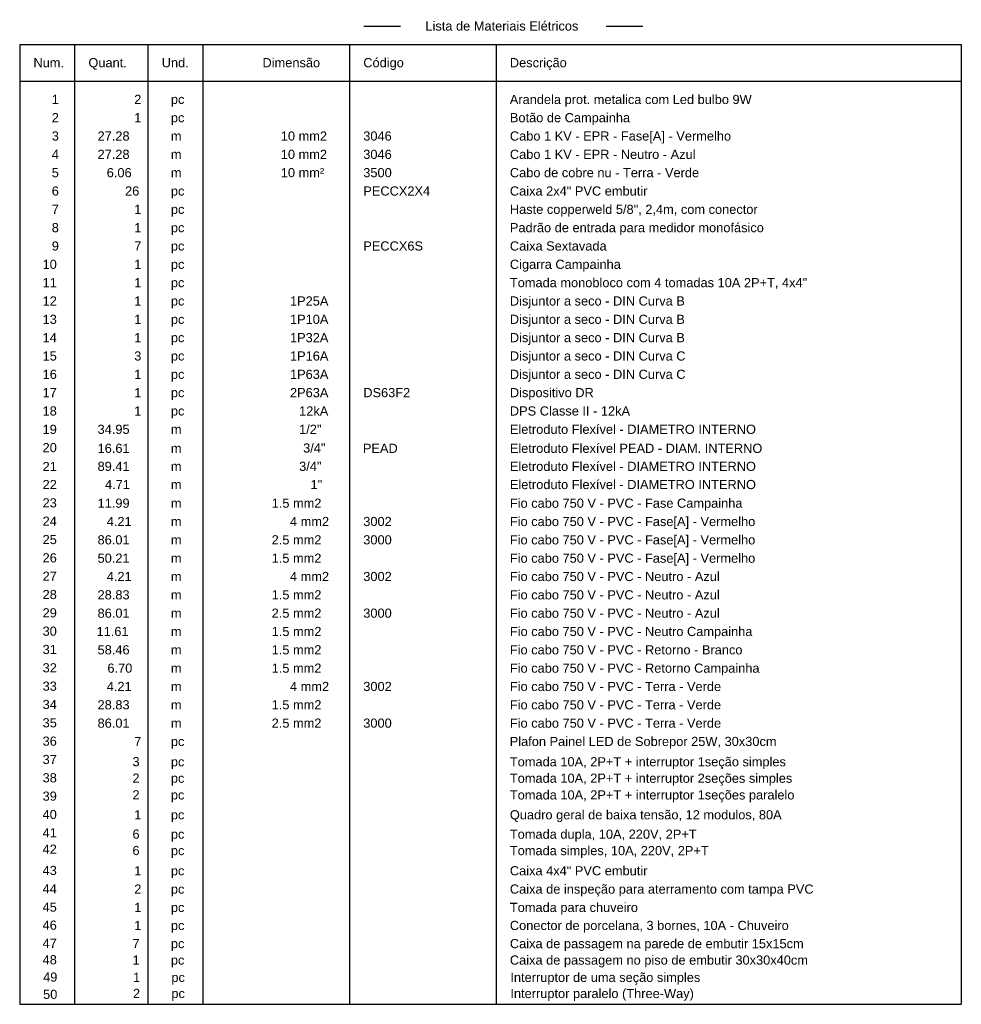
# Model space of a CAD drawing. Extents: x -98 to 248, y -55 to 13.
# Tile 115 of 117: x 223 to 233, y -40 to -29. Entities that reach past the tile are written whole.
import ezdxf

# ---------------------------------------------------------------- set-up
doc = ezdxf.new("R2010")
doc.units = 0
doc.header["$LTSCALE"] = 0.01
doc.styles.add('Arial_1', font='arial.ttf', dxfattribs={"height": 0.075})

msp = doc.modelspace()

# ---------------------------------------------------------------- linework, layer by layer
for p, q in [((226.4546, -29.304), (226.8546, -29.304)), ((229.099, -29.304), (229.499, -29.304)), ((222.699, -29.504), (232.9761, -29.504)), ((222.699, -29.504), (222.699, -39.9782)), ((223.299, -29.504), (223.299, -39.9782)), ((224.099, -29.504), (224.099, -39.9782)), ((224.699, -29.504), (224.699, -39.9782)), ((226.299, -29.504), (226.299, -39.9782)), ((227.899, -29.504), (227.899, -39.9782)), ((232.9761, -29.504), (232.9761, -39.9782)), ((222.699, -29.904), (232.9761, -29.904)), ((222.699, -39.9781), (232.9761, -39.9781))]:
    msp.add_line(p, q)

# ---------------------------------------------------------------- texts
at = {"style": 'Arial_1'}
for s, p in [('Lista de Materiais Elétricos', (227.1272, -29.354)), ('Und.', (224.249, -29.754)), ('Dimensão', (225.349, -29.754)), ('Código', (226.449, -29.754)), ('Descrição', (228.049, -29.754)), ('Num.', (222.849, -29.754)), ('Quant.', (223.449, -29.754)), ('1', (223.049, -30.154)), ('2', (223.949, -30.154)), ('pc', (224.349, -30.154)), ('Arandela prot. metalica com Led bulbo 9W', (228.0482, -30.1554)), ('2', (223.049, -30.354)), ('1', (223.949, -30.354)), ('pc', (224.349, -30.354)), ('Botão de Campainha', (228.049, -30.354)), ('3', (223.049, -30.554)), ('27.28', (223.549, -30.554)), ('m', (224.349, -30.554)), ('10 mm2', (225.549, -30.554)), ('3046', (226.449, -30.554)), ('Cabo 1 KV - EPR - Fase[A] - Vermelho', (228.049, -30.554)), ('4', (223.049, -30.754)), ('27.28', (223.549, -30.754)), ('m', (224.349, -30.754)), ('10 mm2', (225.549, -30.754)), ('3046', (226.449, -30.754)), ('Cabo 1 KV - EPR - Neutro - Azul', (228.049, -30.754)), ('10 mm²', (225.549, -30.954)), ('5', (223.049, -30.954)), ('6.06', (223.649, -30.954)), ('m', (224.349, -30.954)), ('3500', (226.449, -30.954)), ('Cabo de cobre nu - Terra - Verde', (228.049, -30.954)), ('Caixa 2x4" PVC embutir', (228.049, -31.154)), ('6', (223.049, -31.154)), ('26', (223.849, -31.154)), ('pc', (224.349, -31.154)), ('PECCX2X4', (226.449, -31.154)), ('7', (223.049, -31.354)), ('1', (223.949, -31.354)), ('Haste copperweld 5/8", 2,4m, com conector', (228.049, -31.354)), ('pc', (224.349, -31.354)), ('8', (223.049, -31.554)), ('1', (223.949, -31.554)), ('Padrão de entrada para medidor monofásico', (228.049, -31.554)), ('pc', (224.349, -31.554)), ('9', (223.049, -31.754)), ('7', (223.949, -31.754)), ('pc', (224.349, -31.754)), ('PECCX6S', (226.449, -31.754)), ('Caixa Sextavada', (228.049, -31.754)), ('10', (222.949, -31.954)), ('1', (223.949, -31.954)), ('pc', (224.349, -31.954)), ('Cigarra Campainha', (228.049, -31.954)), ('11', (222.949, -32.154)), ('1', (223.949, -32.154)), ('pc', (224.349, -32.154)), ('Tomada monobloco com 4 tomadas 10A 2P+T, 4x4"', (228.049, -32.154)), ('12', (222.949, -32.354)), ('1', (223.949, -32.354)), ('pc', (224.349, -32.354)), ('1P25A', (225.649, -32.354)), ('Disjuntor a seco - DIN Curva B', (228.049, -32.354)), ('13', (222.949, -32.554)), ('1', (223.949, -32.554)), ('pc', (224.349, -32.554)), ('1P10A', (225.649, -32.554)), ('Disjuntor a seco - DIN Curva B', (228.049, -32.554)), ('14', (222.949, -32.754)), ('1', (223.949, -32.754)), ('1P32A', (225.649, -32.754)), ('Disjuntor a seco - DIN Curva B', (228.049, -32.754)), ('pc', (224.349, -32.754)), ('15', (222.949, -32.954)), ('3', (223.949, -32.954)), ('1P16A', (225.649, -32.954)), ('Disjuntor a seco - DIN Curva C', (228.049, -32.954)), ('pc', (224.349, -32.954)), ('16', (222.949, -33.154)), ('1', (223.949, -33.154)), ('pc', (224.349, -33.154)), ('1P63A', (225.649, -33.154)), ('Disjuntor a seco - DIN Curva C', (228.049, -33.154)), ('17', (222.949, -33.354)), ('1', (223.949, -33.354)), ('pc', (224.349, -33.354)), ('2P63A', (225.649, -33.354)), ('DS63F2', (226.449, -33.354)), ('Dispositivo DR', (228.049, -33.354)), ('18', (222.949, -33.554)), ('1', (223.949, -33.554)), ('pc', (224.349, -33.554)), ('12kA', (225.749, -33.554)), ('DPS Classe II - 12kA', (228.049, -33.554)), ('19', (222.949, -33.754)), ('34.95', (223.549, -33.754)), ('m', (224.349, -33.754)), ('1/2"', (225.749, -33.754)), ('Eletroduto Flexível - DIAMETRO INTERNO', (228.049, -33.754)), ('20', (222.949, -33.954)), ('16.61', (223.549, -33.9616)), ('m', (224.349, -33.9616)), ('3/4"', (225.7924, -33.9584)), ('PEAD', (226.4446, -33.9616)), ('Eletroduto Flexível PEAD - DIAM. INTERNO', (228.049, -33.9616)), ('3/4"', (225.749, -34.1582)), ('Eletroduto Flexível - DIAMETRO INTERNO', (228.049, -34.1582)), ('21', (222.949, -34.1603)), ('89.41', (223.549, -34.1582)), ('m', (224.349, -34.1582)), ('22', (222.949, -34.3568)), ('4.71', (223.6302, -34.3568)), ('1"', (225.8732, -34.3568)), ('Eletroduto Flexível - DIAMETRO INTERNO', (228.049, -34.3568)), ('m', (224.349, -34.3568)), ('23', (222.949, -34.5568)), ('11.99', (223.549, -34.5602)), ('m', (224.349, -34.5602)), ('1.5 mm2', (225.449, -34.5602)), ('Fio cabo 750 V - PVC - Fase Campainha', (228.049, -34.5602)), ('24', (222.949, -34.7568)), ('4.21', (223.649, -34.7602)), ('m', (224.349, -34.7602)), ('4 mm2', (225.649, -34.7602)), ('3002', (226.449, -34.7602)), ('Fio cabo 750 V - PVC - Fase[A] - Vermelho', (228.049, -34.7602)), ('25', (222.949, -34.9568)), ('86.01', (223.549, -34.9602)), ('m', (224.349, -34.9602)), ('2.5 mm2', (225.449, -34.9602)), ('3000', (226.449, -34.9602)), ('Fio cabo 750 V - PVC - Fase[A] - Vermelho', (228.049, -34.9602)), ('26', (222.949, -35.1568)), ('50.21', (223.549, -35.1602)), ('m', (224.349, -35.1602)), ('1.5 mm2', (225.449, -35.1602)), ('Fio cabo 750 V - PVC - Fase[A] - Vermelho', (228.049, -35.1602)), ('27', (222.949, -35.3568)), ('4.21', (223.649, -35.3602)), ('m', (224.349, -35.3602)), ('4 mm2', (225.649, -35.3602)), ('3002', (226.449, -35.3602)), ('Fio cabo 750 V - PVC - Neutro - Azul', (228.049, -35.3602)), ('Fio cabo 750 V - PVC - Neutro - Azul', (228.049, -35.5602)), ('28', (222.949, -35.5568)), ('28.83', (223.549, -35.5602)), ('m', (224.349, -35.5602)), ('1.5 mm2', (225.449, -35.5602)), ('29', (222.949, -35.7568)), ('86.01', (223.549, -35.7602)), ('2.5 mm2', (225.449, -35.7602)), ('3000', (226.449, -35.7602)), ('Fio cabo 750 V - PVC - Neutro - Azul', (228.049, -35.7602)), ('m', (224.349, -35.7602)), ('30', (222.949, -35.9568)), ('11.61', (223.5378, -35.9602)), ('1.5 mm2', (225.449, -35.9602)), ('Fio cabo 750 V - PVC - Neutro Campainha', (228.049, -35.9602)), ('m', (224.349, -35.9602)), ('31', (222.949, -36.1568)), ('58.46', (223.549, -36.1602)), ('m', (224.349, -36.1602)), ('1.5 mm2', (225.449, -36.1602)), ('Fio cabo 750 V - PVC - Retorno - Branco', (228.049, -36.1602)), ('32', (222.949, -36.3568)), ('6.70', (223.6565, -36.3602)), ('m', (224.349, -36.3602)), ('1.5 mm2', (225.449, -36.3602)), ('Fio cabo 750 V - PVC - Retorno Campainha', (228.049, -36.3602)), ('33', (222.949, -36.5568)), ('4.21', (223.649, -36.5602)), ('m', (224.349, -36.5602)), ('4 mm2', (225.649, -36.5602)), ('3002', (226.449, -36.5602)), ('Fio cabo 750 V - PVC - Terra - Verde', (228.049, -36.5602)), ('34', (222.949, -36.7568)), ('28.83', (223.549, -36.7602)), ('m', (224.349, -36.7602)), ('1.5 mm2', (225.449, -36.7602)), ('Fio cabo 750 V - PVC - Terra - Verde', (228.049, -36.7602)), ('35', (222.949, -36.9568)), ('86.01', (223.549, -36.9602)), ('m', (224.349, -36.9602)), ('2.5 mm2', (225.449, -36.9602)), ('3000', (226.449, -36.9602)), ('Fio cabo 750 V - PVC - Terra - Verde', (228.049, -36.9602)), ('36', (222.949, -37.1568)), ('7', (223.949, -37.1602)), ('Plafon Painel LED de Sobrepor 25W, 30x30cm', (228.0474, -37.1599)), ('pc', (224.349, -37.1602)), ('37', (222.949, -37.3568)), ('Tomada 10A, 2P+T + interruptor 1seção simples', (228.049, -37.3816)), ('3', (223.9301, -37.3808)), ('pc', (224.349, -37.3816)), ('38', (222.949, -37.5568)), ('2', (223.9301, -37.5602)), ('pc', (224.349, -37.561)), ('Tomada 10A, 2P+T + interruptor 2seções simples', (228.049, -37.561)), ('39', (222.949, -37.7568)), ('2', (223.9301, -37.7425)), ('pc', (224.349, -37.7433)), ('Tomada 10A, 2P+T + interruptor 1seções paralelo', (228.049, -37.7433)), ('40', (222.949, -37.9568)), ('1', (223.949, -37.9602)), ('pc', (224.349, -37.9602)), ('Quadro geral de baixa tensão, 12 modulos, 80A', (228.049, -37.9602)), ('41', (222.949, -38.1568)), ('6', (223.9301, -38.1708)), ('pc', (224.349, -38.1716)), ('Tomada dupla, 10A, 220V, 2P+T', (228.049, -38.1716)), ('42', (222.949, -38.3354)), ('Tomada simples, 10A, 220V, 2P+T', (228.049, -38.351)), ('6', (223.9301, -38.3502)), ('pc', (224.349, -38.351)), ('43', (222.949, -38.5675)), ('1', (223.949, -38.5709)), ('pc', (224.349, -38.5709)), ('Caixa 4x4" PVC embutir', (228.049, -38.5709)), ('44', (222.949, -38.7675)), ('2', (223.949, -38.7709)), ('Caixa de inspeção para aterramento com tampa PVC', (228.049, -38.7709)), ('pc', (224.349, -38.7709)), ('45', (222.949, -38.9675)), ('1', (223.949, -38.9709)), ('Tomada para chuveiro', (228.049, -38.9709)), ('pc', (224.349, -38.9709)), ('46', (222.949, -39.1643)), ('1', (223.949, -39.1677)), ('pc', (224.349, -39.1677)), ('Conector de porcelana, 3 bornes, 10A - Chuveiro', (228.049, -39.1677)), ('47', (222.949, -39.3625)), ('7', (223.9301, -39.3652)), ('pc', (224.349, -39.366)), ('Caixa de passagem na parede de embutir 15x15cm', (228.049, -39.366)), ('48', (222.949, -39.542)), ('1', (223.9301, -39.5446)), ('pc', (224.349, -39.5454)), ('Caixa de passagem no piso de embutir 30x30x40cm', (228.049, -39.5454)), ('49', (222.9545, -39.731)), ('1', (223.9356, -39.7336)), ('Interruptor de uma seção simples', (228.0545, -39.7344)), ('pc', (224.3545, -39.7344)), ('50', (222.9545, -39.9191)), ('2', (223.9356, -39.9093)), ('pc', (224.3545, -39.9101)), ('Interruptor paralelo (Three-Way)', (228.0545, -39.9101))]:
    msp.add_text(s, height=0.1, dxfattribs=at).set_placement(p)

doc.saveas('drawing.dxf')
